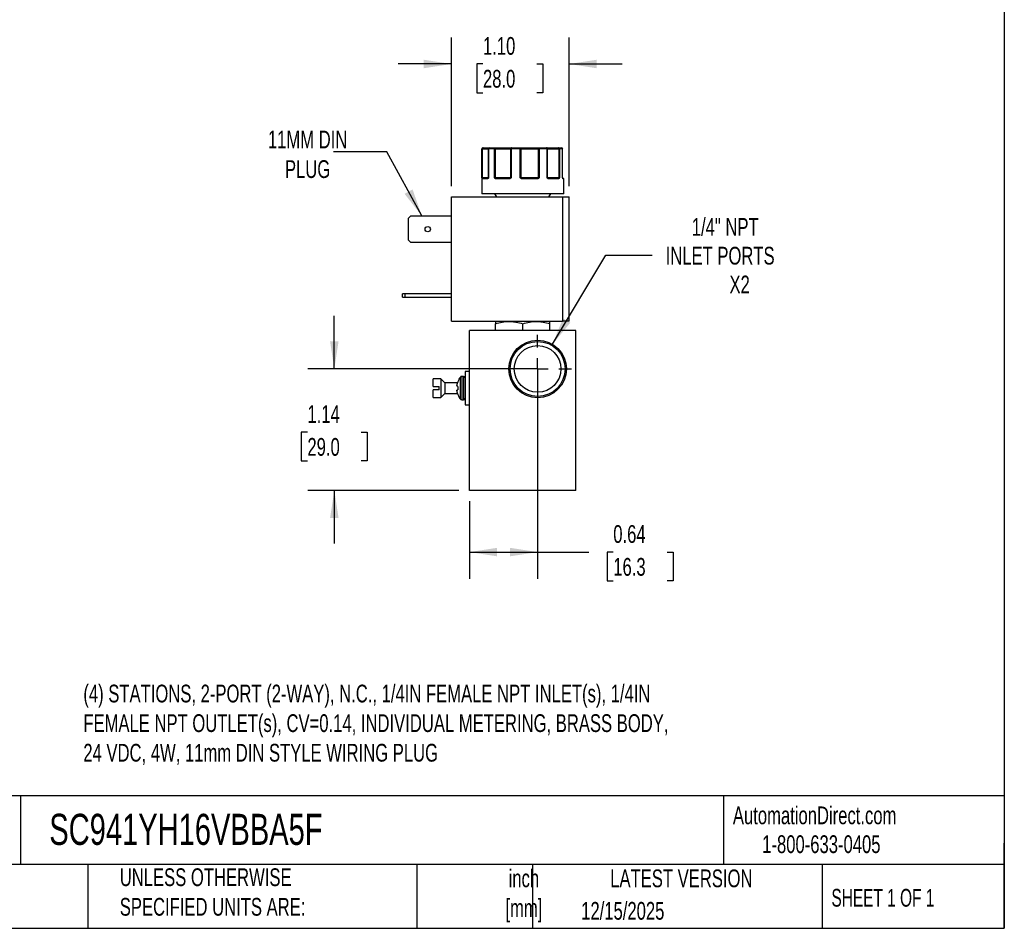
# Model space of a CAD drawing. Header units: inches. Extents: x 0.5 to 21.5, y 0.5 to 16.5.
# Tile 19 of 28: x 12.3 to 21.5, y 0.5 to 9. Entities that reach past the tile are written whole.
import ezdxf

# ---------------------------------------------------------------- set-up
doc = ezdxf.new("R2010")
doc.units = ezdxf.units.IN
doc.header["$LTSCALE"] = 2
doc.header["$MEASUREMENT"] = 0
doc.linetypes.add('SLD-Center', pattern=[0.75, 0.6, -0.05, 0.05, -0.05])
doc.linetypes.add('SLD-Solid', pattern=[0])
doc.layers.add('CENTER', color=40, linetype='SLD-Center')
doc.layers.add('DIMENSIONS', color=140, linetype='SLD-Solid', lineweight=25)
doc.layers.add('TEXT', color=140, linetype='SLD-Solid', lineweight=25)
doc.styles.add('SLDTEXTSTYLE0', font='TXT', dxfattribs={"width": 0.7})
doc.styles.add('SLDTEXTSTYLE1', font='TXT', dxfattribs={"width": 0.65})
doc.dimstyles.new('SLDDIMSTYLE0', dxfattribs={"dimtxt": 0.169922, "dimasz": 0.26, "dimexe": 0, "dimexo": 0.0625, "dimgap": 0.04248, "dimtad": 0, "dimtih": 1, "dimtoh": 1, "dimrnd": 1e-09, "dimdsep": 46, "dimtxsty": 'SLDTEXTSTYLE0', "dimsah": 1, "dimcen": 0.09, "dimadec": 0, "dimazin": 2, "dimtfac": 1, "dimtofl": 0, "dimtmove": 0, "dimatfit": 3, "dimfxl": 0, "dimfrac": 2, "dimtolj": 1, "dimtzin": 12, "dimarcsym": 0})
doc.dimstyles.new('SLDDIMSTYLE3', dxfattribs={"dimtxt": 0.169922, "dimasz": 0.26, "dimexe": 0, "dimexo": 0.0625, "dimgap": 0.04248, "dimtad": 0, "dimtih": 1, "dimtoh": 1, "dimrnd": 1e-09, "dimzin": 4, "dimdsep": 46, "dimtxsty": 'SLDTEXTSTYLE0', "dimsah": 1, "dimcen": 0.09, "dimadec": 0, "dimazin": 1, "dimtfac": 1, "dimtmove": 0, "dimatfit": 0, "dimfxl": 0, "dimfrac": 2, "dimtolj": 1, "dimtzin": 12, "dimarcsym": 0})
doc.dimstyles.new('SLDDIMSTYLE4', dxfattribs={"dimtxt": 0.169922, "dimasz": 0.26, "dimexe": 0, "dimexo": 0.0625, "dimgap": 0.04248, "dimtad": 0, "dimtih": 1, "dimtoh": 1, "dimrnd": 1e-09, "dimzin": 12, "dimdsep": 46, "dimtxsty": 'SLDTEXTSTYLE0', "dimsah": 1, "dimcen": 0, "dimadec": 0, "dimazin": 3, "dimtfac": 1, "dimtofl": 0, "dimtmove": 0, "dimatfit": 3, "dimfxl": 0, "dimfrac": 2, "dimtolj": 1, "dimtzin": 12, "dimarcsym": 0})
doc.dimstyles.new('SLDDIMSTYLE5', dxfattribs={"dimtxt": 0.169922, "dimasz": 0.26, "dimexe": 0, "dimexo": 0.0625, "dimgap": 0.04248, "dimtad": 0, "dimtih": 1, "dimtoh": 1, "dimrnd": 1e-09, "dimzin": 12, "dimdsep": 46, "dimtxsty": 'SLDTEXTSTYLE0', "dimsah": 1, "dimcen": 0.09, "dimadec": 0, "dimazin": 3, "dimtfac": 1, "dimtmove": 0, "dimatfit": 0, "dimfxl": 0, "dimfrac": 2, "dimtolj": 1, "dimtzin": 12, "dimarcsym": 0})
doc.dimstyles.new('SLDDIMSTYLE6', dxfattribs={"dimtxt": 0.18, "dimasz": 0.26, "dimexe": 0, "dimexo": 0.0625, "dimgap": 0, "dimtad": 0, "dimtih": 1, "dimtoh": 1, "dimdec": 0, "dimrnd": 1e-09, "dimzin": 0, "dimdsep": 46, "dimtxsty": 'Standard', "dimsah": 1, "dimcen": 0.09, "dimadec": 0, "dimazin": 0, "dimtfac": 0.26, "dimtdec": 0, "dimtofl": 0, "dimtmove": 0, "dimatfit": 3, "dimfxl": 0, "dimfrac": 2, "dimtolj": 1, "dimtzin": 0, "dimarcsym": 0})

# ---------------------------------------------------------------- blocks, each defined once
blk = doc.blocks.new('_D_8')
at = {"layer": 'DIMENSIONS'}
for p, q in [((15.2112, 5.7512), (15.2112, 6.2512)), ((17.0197, 5.7512), (14.9612, 5.7512)), ((14.9587, 5.158), (14.9016, 5.158)), ((14.9016, 5.158), (14.9016, 4.8879)), ((15.4636, 5.158), (15.5207, 5.158)), ((15.5207, 5.158), (15.5207, 4.8879)), ((14.9016, 4.8879), (14.9587, 4.8879)), ((15.5207, 4.8879), (15.4636, 4.8879)), ((16.3797, 4.6112), (14.9612, 4.6112)), ((15.2112, 4.6112), (15.2112, 4.1112))]:
    blk.add_line(p, q, dxfattribs=at)
for points in [[(15.2112, 5.7512), (15.2512, 6.0112), (15.1712, 6.0112)], [(15.2112, 4.6112), (15.1712, 4.3512), (15.2512, 4.3512)]]:
    blk.add_solid(points, dxfattribs=at)
at = {"layer": 'DIMENSIONS', "char_height": 0.16667, "attachment_point": 1, "style": 'SLDTEXTSTYLE0'}
for s, insert in [('1.14', (14.9587, 5.4109)), ('29.0', (14.9587, 5.1028))]:
    blk.add_mtext(s, dxfattribs=dict(at, insert=insert))
blk = doc.blocks.new('_D_9')
at = {"layer": 'DIMENSIONS'}
for p, q in [((17.1197, 5.6512), (17.1197, 3.782)), ((16.4797, 4.5112), (16.4797, 3.782)), ((16.4797, 4.032), (17.1197, 4.032)), ((17.1197, 4.032), (17.5995, 4.032)), ((17.8297, 4.032), (17.7727, 4.032)), ((17.7727, 4.032), (17.7727, 3.7619)), ((18.3347, 4.032), (18.3917, 4.032)), ((18.3917, 4.032), (18.3917, 3.7619)), ((17.7727, 3.7619), (17.8297, 3.7619)), ((18.3917, 3.7619), (18.3347, 3.7619))]:
    blk.add_line(p, q, dxfattribs=at)
for points in [[(16.4797, 4.032), (16.7397, 3.992), (16.7397, 4.072)], [(17.1197, 4.032), (16.8597, 4.072), (16.8597, 3.992)]]:
    blk.add_solid(points, dxfattribs=at)
at = {"layer": 'DIMENSIONS', "char_height": 0.16667, "attachment_point": 1, "style": 'SLDTEXTSTYLE0'}
for s, insert in [('0.64', (17.8297, 4.2849)), ('16.3', (17.8297, 3.9768))]:
    blk.add_mtext(s, dxfattribs=dict(at, insert=insert))
blk = doc.blocks.new('_D_10')
at = {"layer": 'DIMENSIONS'}
for p, q in [((16.3104, 7.4667), (16.3104, 8.8642)), ((17.4144, 7.4667), (17.4144, 8.8642)), ((16.3104, 8.6142), (15.8104, 8.6142)), ((16.6066, 8.6142), (16.5496, 8.6142)), ((16.5496, 8.6142), (16.5496, 8.3441)), ((17.1116, 8.6142), (17.1686, 8.6142)), ((17.1686, 8.6142), (17.1686, 8.3441)), ((17.4144, 8.6142), (17.9144, 8.6142)), ((16.5496, 8.3441), (16.6066, 8.3441)), ((17.1686, 8.3441), (17.1116, 8.3441))]:
    blk.add_line(p, q, dxfattribs=at)
for points in [[(16.3104, 8.6142), (16.0504, 8.6542), (16.0504, 8.5742)], [(17.4144, 8.6142), (17.6744, 8.5742), (17.6744, 8.6542)]]:
    blk.add_solid(points, dxfattribs=at)
at = {"layer": 'DIMENSIONS', "char_height": 0.16667, "attachment_point": 1, "style": 'SLDTEXTSTYLE0'}
for s, insert in [('1.10', (16.6066, 8.8671)), ('28.0', (16.6066, 8.559))]:
    blk.add_mtext(s, dxfattribs=dict(at, insert=insert))
blk = doc.blocks.new('_D_11')
at = {"layer": 'DIMENSIONS'}
for p, q in [((17.2584, 5.9827), (17.7587, 6.8179)), ((17.7587, 6.8179), (18.1962, 6.8179))]:
    blk.add_line(p, q, dxfattribs=at)
blk.add_solid([(17.2584, 5.9827), (17.4263, 6.1852), (17.3577, 6.2263)], dxfattribs=at)
at = {"layer": 'DIMENSIONS', "attachment_point": 1, "style": 'SLDTEXTSTYLE0'}
for s, insert, char_height in [('1/4" NPT', (18.5667, 7.1678), 0.16667), ('INLET PORTS', (18.3212, 6.8978), 0.166667), ('X2', (18.9204, 6.6277), 0.16667)]:
    blk.add_mtext(s, dxfattribs=dict(at, insert=insert, char_height=char_height))
blk = doc.blocks.new('SW_CENTERMARKSYMBOL_8')
at = {"layer": 'CENTER', "color": 0}
for p, q in [((0, 0.2), (0, 0.319)), ((0, 0), (0, 0.1)), ((-0.2, 0), (-0.319, 0)), ((0, 0), (-0.1, 0)), ((0, 0), (0, -0.1)), ((0, 0), (0.1, 0)), ((0.2, 0), (0.319, 0)), ((0, -0.2), (0, -0.319))]:
    blk.add_line(p, q, dxfattribs=at)

msp = doc.modelspace()

# ---------------------------------------------------------------- linework, layer by layer
for p, q in [((16.5947, 7.8167), (16.5947, 7.3967)), ((16.5973, 7.8167), (16.5947, 7.8167)), ((16.5973, 7.5467), (16.5973, 7.8167)), ((16.6018, 7.8167), (16.5973, 7.8167)), ((16.6018, 7.5467), (16.6018, 7.8167)), ((16.6018, 7.8167), (16.6568, 7.8167)), ((16.6568, 7.8167), (16.6568, 7.5467)), ((16.6584, 7.8167), (16.6568, 7.8167)), ((16.6584, 7.8167), (16.6584, 7.5467)), ((16.715, 7.8167), (16.6584, 7.8167)), ((16.715, 7.5467), (16.715, 7.8167)), ((16.7233, 7.8167), (16.715, 7.8167)), ((16.7233, 7.5467), (16.7233, 7.8167)), ((16.7233, 7.8167), (16.8636, 7.8167)), ((16.87, 7.8167), (16.8636, 7.8167)), ((16.8636, 7.8167), (16.8636, 7.5467)), ((16.87, 7.8167), (16.87, 7.5467)), ((16.9567, 7.8167), (16.87, 7.8167)), ((16.9567, 7.5467), (16.9567, 7.8167)), ((16.9647, 7.8167), (16.9567, 7.8167)), ((16.9647, 7.5467), (16.9647, 7.8167)), ((16.9647, 7.8167), (17.1242, 7.8167)), ((17.1242, 7.8167), (17.1242, 7.5467)), ((17.1329, 7.8167), (17.1242, 7.8167)), ((17.1329, 7.8167), (17.1329, 7.5467)), ((17.2091, 7.8167), (17.1329, 7.8167)), ((17.2091, 7.5467), (17.2091, 7.8167)), ((17.2131, 7.8167), (17.2091, 7.8167)), ((17.2131, 7.5467), (17.2131, 7.8167)), ((17.2131, 7.8167), (17.3173, 7.8167)), ((17.3173, 7.8167), (17.3173, 7.5467)), ((17.3241, 7.8167), (17.3173, 7.8167)), ((17.3241, 7.8167), (17.3241, 7.5467)), ((17.3542, 7.8167), (17.3241, 7.8167)), ((17.3542, 7.5467), (17.3542, 7.8167)), ((17.3545, 7.8167), (17.3542, 7.8167)), ((17.3545, 7.5467), (17.3545, 7.8167)), ((16.5973, 7.5467), (16.6018, 7.5467)), ((16.65, 7.5367), (16.5994, 7.5367)), ((16.6568, 7.5467), (16.6018, 7.5467)), ((16.6568, 7.5467), (16.6584, 7.5467)), ((16.715, 7.5467), (16.7233, 7.5467)), ((16.8636, 7.5467), (16.7233, 7.5467)), ((16.8548, 7.5367), (16.7268, 7.5367)), ((16.8636, 7.5467), (16.87, 7.5467)), ((16.9567, 7.5467), (16.9647, 7.5467)), ((17.1242, 7.5467), (16.9647, 7.5467)), ((17.1181, 7.5367), (16.9726, 7.5367)), ((17.1242, 7.5467), (17.1329, 7.5467)), ((17.2091, 7.5467), (17.2131, 7.5467)), ((17.3173, 7.5467), (17.2131, 7.5467)), ((17.3167, 7.5367), (17.2217, 7.5367)), ((17.3173, 7.5467), (17.3241, 7.5467)), ((17.3542, 7.5467), (17.3545, 7.5467)), ((17.3597, 7.5417), (17.3551, 7.5417)), ((17.3597, 7.5417), (17.3551, 7.5417)), ((17.3597, 7.5417), (17.3551, 7.5417)), ((17.3597, 7.5417), (17.3551, 7.5417)), ((17.3647, 7.5367), (17.3576, 7.5367)), ((17.3647, 7.3967), (17.3647, 7.5367)), ((16.7162, 7.3967), (16.7336, 7.3667)), ((17.2259, 7.3667), (17.2433, 7.3967)), ((16.3104, 6.1997), (16.3104, 7.3667)), ((16.3104, 7.3667), (17.3544, 7.3667)), ((17.3544, 7.3667), (17.3544, 6.1997)), ((17.4144, 6.1997), (17.4144, 7.3667)), ((15.9084, 7.1664), (15.9297, 7.1877)), ((15.9084, 6.9609), (15.9084, 7.1664)), ((15.9297, 7.1877), (16.3104, 7.1877)), ((15.9297, 6.9397), (15.9084, 6.9609)), ((16.3104, 6.9397), (15.9297, 6.9397)), ((15.8524, 6.4247), (15.8524, 6.4557)), ((15.8737, 6.4557), (15.8524, 6.4557)), ((15.8524, 6.4247), (15.8737, 6.4247)), ((15.8737, 6.4557), (15.8737, 6.4247)), ((16.3104, 6.4557), (15.8737, 6.4557)), ((15.8737, 6.4247), (16.3104, 6.4247)), ((16.3104, 6.1997), (17.3544, 6.1997)), ((16.7278, 6.1997), (16.7238, 6.1974)), ((17.2356, 6.1974), (17.2317, 6.1997)), ((16.4797, 4.6112), (16.4797, 6.1112)), ((17.4797, 6.1112), (16.4797, 6.1112)), ((16.7238, 6.1112), (16.7238, 6.1745)), ((16.9797, 6.1112), (16.9797, 6.1745)), ((17.2356, 6.1112), (17.2356, 6.1745)), ((17.4797, 4.6112), (17.4797, 6.1112)), ((16.2122, 5.6587), (16.1397, 5.6587)), ((16.2497, 5.6212), (16.2122, 5.6587)), ((16.2122, 5.6587), (16.2122, 5.4837)), ((16.4253, 5.6807), (16.4066, 5.6807)), ((16.4066, 5.6807), (16.4066, 5.4617)), ((16.4253, 5.6807), (16.4253, 5.4617)), ((16.4797, 5.7272), (16.4397, 5.7272)), ((16.4397, 5.7272), (16.4397, 5.4152)), ((16.1397, 5.5862), (16.1947, 5.5862)), ((16.1947, 5.5562), (16.1397, 5.5562)), ((16.3686, 5.6212), (16.2497, 5.6212)), ((16.2497, 5.6212), (16.2497, 5.5212)), ((16.1397, 5.4837), (16.2122, 5.4837)), ((16.2122, 5.4837), (16.2497, 5.5212)), ((16.2497, 5.5212), (16.3686, 5.5212)), ((16.4066, 5.4617), (16.4253, 5.4617)), ((16.4397, 5.4152), (16.4797, 5.4152)), ((17.4797, 4.6112), (16.4797, 4.6112))]:
    msp.add_line(p, q)
at = {"flags": 128}
for points in [[(16.7268, 7.5367), (16.7269, 7.5376), (16.7271, 7.5386), (16.7274, 7.5394), (16.7278, 7.5402), (16.7283, 7.5408), (16.7288, 7.5413), (16.7295, 7.5416), (16.7301, 7.5417)], [(16.8548, 7.5367), (16.8549, 7.5376), (16.8549, 7.5386), (16.8551, 7.5394), (16.8553, 7.5402), (16.8555, 7.5408), (16.8558, 7.5413), (16.8561, 7.5416), (16.8564, 7.5417)], [(17.1181, 7.5367), (17.1181, 7.5376), (17.118, 7.5386), (17.1178, 7.5394), (17.1176, 7.5402), (17.1173, 7.5408), (17.117, 7.5413), (17.1167, 7.5416), (17.1163, 7.5417)], [(17.2217, 7.5367), (17.2216, 7.5376), (17.2214, 7.5386), (17.2211, 7.5394), (17.2207, 7.5402), (17.2203, 7.5408), (17.2197, 7.5413), (17.2191, 7.5416), (17.2185, 7.5417)], [(17.3555, 7.5409), (17.3555, 7.5412), (17.3553, 7.5416)]]:
    msp.add_lwpolyline(points, dxfattribs=at)
for radius in [0.2699, 0.2582, 0.219]:
    msp.add_circle((17.1197, 5.7512), radius)
for centre, radius, start, end in [((16.6047, 7.8167), 0.01, 90, 180), ((16.6668, 7.8167), 0.01, 90.51531, 180), ((17.3445, 7.8167), 0.01, 0, 89.97293), ((16.6025, 7.5389), 0.00451, 107.92872, 170.04749), ((16.6044, 7.5367), 0.00497, 90.35165, 180.34738), ((16.5941, 7.5465), 0.0077, 334.10893, 1.12435), ((16.6546, 7.537), 0.00468, 94.76017, 184.07609), ((16.6574, 7.5409), 0.00267, 124.20124, 209.26843), ((16.6518, 7.5467), 0.005, 333.84667, 0), ((16.7272, 7.5352), 0.00879, 115.09392, 149.62823), ((16.7515, 7.5465), 0.0283, 179.57898, 186.71527), ((16.8584, 7.5466), 0.00521, 318.04613, 0.33517), ((16.8701, 7.5449), 0.00808, 192.8266, 221.07682), ((17.0298, 7.4883), 0.0843, 139.43736, 142.51373), ((16.9707, 7.5466), 0.006, 179.08503, 214.7124), ((17.0397, 7.5379), 0.0671, 176.79786, 181.06639), ((17.1156, 7.5465), 0.00867, 337.28817, 1.09595), ((17.1161, 7.532), 0.0134, 34.67236, 56.16715), ((17.2181, 7.5467), 0.005, 179.99607, 224.63667), ((17.2117, 7.5418), 0.0032, 318.07271, 25.41426), ((17.312, 7.537), 0.00472, 356.44605, 85.93845), ((17.3352, 7.5465), 0.0179, 179.35408, 190.65511), ((17.3154, 7.5372), 0.00635, 22.66314, 69.92586), ((17.3595, 7.5467), 0.005, 180, 189.25209), ((17.3526, 7.5402), 0.00307, 350.12107, 14.33424), ((17.3525, 7.5367), 0.00503, 359.85513, 52.59346), ((17.3597, 7.5367), 0.005, 0, 90), ((16.5296, 5.5712), 0.1699, 142.29314, 159.46512), ((16.4066, 5.6663), 0.0144, 90, 142.26379), ((16.4253, 5.6663), 0.0144, 0, 90), ((16.5296, 5.5712), 0.1699, 200.52506, 217.69488), ((16.4066, 5.4761), 0.0144, 217.72518, 270), ((16.4253, 5.4761), 0.0144, 270, 0)]:
    msp.add_arc(centre, radius, start, end)
for points in [[(16.6072, 7.8267), (16.6017, 7.8267), (16.5973, 7.8222), (16.5973, 7.8167)], [(16.6584, 7.8167), (16.6584, 7.8222), (16.6622, 7.8267), (16.6668, 7.8267)], [(16.6668, 7.8267), (16.6826, 7.8267), (16.7011, 7.8267), (16.7219, 7.8267)], [(16.7219, 7.8267), (16.7181, 7.8267), (16.715, 7.8222), (16.715, 7.8167)], [(16.8728, 7.8267), (16.9003, 7.8267), (16.9286, 7.8267), (16.9573, 7.8267)], [(16.9573, 7.8267), (16.9569, 7.8267), (16.9567, 7.8222), (16.9567, 7.8167)], [(17.1329, 7.8167), (17.1329, 7.8222), (17.1311, 7.8267), (17.1289, 7.8267)], [(17.1289, 7.8267), (17.1552, 7.8267), (17.1801, 7.8267), (17.2031, 7.8267)], [(17.2031, 7.8267), (17.2064, 7.8267), (17.2091, 7.8222), (17.2091, 7.8167)], [(17.3151, 7.8267), (17.328, 7.8267), (17.3378, 7.8267), (17.3445, 7.8267)], [(17.3445, 7.8267), (17.3498, 7.8267), (17.3542, 7.8222), (17.3542, 7.8167)], [(16.5973, 7.5467), (16.5977, 7.5453), (16.5997, 7.5441), (16.6011, 7.5431)], [(16.6011, 7.5431), (16.6019, 7.5421), (16.6031, 7.5417), (16.6043, 7.5417)], [(16.6043, 7.5417), (16.612, 7.5417), (16.6289, 7.5417), (16.6542, 7.5417)], [(16.6542, 7.5417), (16.6548, 7.5417), (16.6554, 7.5421), (16.6559, 7.5431)], [(16.6563, 7.5445), (16.6561, 7.544), (16.656, 7.5435), (16.6559, 7.5431)], [(16.6584, 7.5467), (16.6573, 7.5459), (16.6567, 7.5452), (16.6563, 7.5445)], [(16.715, 7.5467), (16.7178, 7.5453), (16.7211, 7.5441), (16.7234, 7.5431)], [(16.7234, 7.5431), (16.7252, 7.5421), (16.7276, 7.5417), (16.7301, 7.5417)], [(16.7301, 7.5417), (16.7671, 7.5417), (16.81, 7.5417), (16.8564, 7.5417)], [(16.8564, 7.5417), (16.8585, 7.5417), (16.8606, 7.5421), (16.8622, 7.5431)], [(16.8622, 7.5431), (16.8639, 7.5441), (16.8664, 7.5453), (16.87, 7.5467)], [(16.9567, 7.5467), (16.9604, 7.5453), (16.9636, 7.5441), (16.9657, 7.5431)], [(16.9657, 7.5431), (16.9676, 7.5421), (16.9701, 7.5417), (16.9727, 7.5417)], [(16.9727, 7.5417), (17.0217, 7.5417), (17.0705, 7.5417), (17.1163, 7.5417)], [(17.1163, 7.5417), (17.119, 7.5417), (17.1216, 7.5421), (17.1236, 7.5431)], [(17.1236, 7.5431), (17.1259, 7.5441), (17.1294, 7.5453), (17.1329, 7.5467)], [(17.2091, 7.5467), (17.2121, 7.5453), (17.2136, 7.5441), (17.2146, 7.5431)], [(17.2146, 7.5431), (17.2157, 7.5421), (17.2171, 7.5417), (17.2185, 7.5417)], [(17.2185, 7.5417), (17.2567, 7.5417), (17.2886, 7.5417), (17.3123, 7.5417)], [(17.3123, 7.5417), (17.3143, 7.5417), (17.3162, 7.5421), (17.3176, 7.5431)], [(17.3176, 7.5431), (17.3196, 7.5441), (17.3224, 7.5453), (17.3241, 7.5467)], [(17.3542, 7.5467), (17.3546, 7.546), (17.3546, 7.5454), (17.3544, 7.5448)], [(16.7238, 6.1974), (16.7238, 6.1974), (16.7238, 6.1885), (16.7238, 6.1745)], [(17.2356, 6.1745), (17.2356, 6.1885), (17.2356, 6.1974), (17.2356, 6.1974)], [(16.1947, 5.5712), (16.1947, 5.5763), (16.1947, 5.5813), (16.1947, 5.5862)], [(16.1947, 5.5562), (16.1947, 5.5612), (16.1947, 5.5662), (16.1947, 5.5712)], [(16.3625, 5.5939), (16.3627, 5.5952), (16.3629, 5.5979), (16.3632, 5.6005), (16.3634, 5.6018)], [(16.3625, 5.5939), (16.3625, 5.5931), (16.3625, 5.5924), (16.3625, 5.592)], [(16.3634, 5.5887), (16.3632, 5.5892), (16.3629, 5.5904), (16.3627, 5.5915), (16.3625, 5.592)], [(16.3625, 5.5504), (16.3627, 5.551), (16.3629, 5.5521), (16.3632, 5.5532), (16.3634, 5.5538)], [(16.3625, 5.5504), (16.3625, 5.5501), (16.3625, 5.5494), (16.3625, 5.5486)], [(16.3634, 5.5407), (16.3632, 5.542), (16.3629, 5.5446), (16.3627, 5.5472), (16.3625, 5.5486)], [(16.3634, 5.6018), (16.3635, 5.6022), (16.3636, 5.6027), (16.3636, 5.6031)], [(16.3636, 5.5884), (16.3636, 5.5884), (16.3635, 5.5885), (16.3634, 5.5887)], [(16.3634, 5.5538), (16.3635, 5.554), (16.3636, 5.5541), (16.3636, 5.5541)], [(16.3636, 5.5394), (16.3636, 5.5398), (16.3635, 5.5403), (16.3634, 5.5407)]]:
    msp.add_open_spline(points, degree=3)
for points, knots in [([(16.6018, 7.8167), (16.6019, 7.8173), (16.6019, 7.8185), (16.6022, 7.8204), (16.6027, 7.8222), (16.6035, 7.8241), (16.605, 7.8261), (16.6064, 7.8265), (16.6072, 7.8267)], [0, 0, 0, 0, 0.11953, 0.241123, 0.367647, 0.501341, 0.708539, 1, 1, 1, 1]), ([(16.6072, 7.8267), (16.6134, 7.8267), (16.6259, 7.8267), (16.642, 7.8267), (16.6553, 7.8267), (16.6636, 7.8267), (16.6661, 7.8267), (16.6666, 7.8267)], [0, 0, 0, 0, 0.227718, 0.455538, 0.696198, 0.937067, 1, 1, 1, 1]), ([(16.7233, 7.8167), (16.7232, 7.8173), (16.7232, 7.8186), (16.7232, 7.8204), (16.723, 7.8222), (16.7228, 7.8241), (16.7225, 7.8261), (16.7221, 7.8265), (16.7219, 7.8267)], [0, 0, 0, 0, 0.12018, 0.243699, 0.370706, 0.501329, 0.711213, 1, 1, 1, 1]), ([(16.7219, 7.8267), (16.7244, 7.8267), (16.7295, 7.8267), (16.7371, 7.8267), (16.7446, 7.8267), (16.7522, 7.8267), (16.7598, 7.8267), (16.7727, 7.8267), (16.7907, 7.8267), (16.8126, 7.8267), (16.8324, 7.8267), (16.8475, 7.8267), (16.8586, 7.8267), (16.8666, 7.8267), (16.8708, 7.8267), (16.8728, 7.8267)], [0, 0, 0, 0, 0.0407122, 0.0811988, 0.1215751, 0.1619575, 0.2024623, 0.2432047, 0.371568, 0.5000423, 0.6284057, 0.75688, 0.838051, 0.9187806, 1, 1, 1, 1]), ([(16.8728, 7.8267), (16.8723, 7.8266), (16.8714, 7.8266), (16.869, 7.826), (16.8662, 7.8242), (16.8643, 7.821), (16.8637, 7.8185), (16.8636, 7.8173), (16.8636, 7.8167)], [0, 0, 0, 0, 0.111803, 0.190688, 0.499452, 0.759073, 0.885608, 1, 1, 1, 1]), ([(16.87, 7.8167), (16.87, 7.8193), (16.8703, 7.8219), (16.8713, 7.8256), (16.8721, 7.8267), (16.8728, 7.8267)], [0, 0, 0, 0, 0.5, 0.5, 1, 1, 1, 1]), ([(16.9647, 7.8167), (16.9646, 7.8173), (16.9646, 7.8185), (16.9642, 7.8203), (16.9635, 7.8221), (16.9626, 7.8237), (16.9614, 7.825), (16.9602, 7.8259), (16.9587, 7.8265), (16.9578, 7.8266), (16.9573, 7.8267)], [0, 0, 0, 0, 0.116441, 0.234491, 0.360904, 0.500015, 0.620352, 0.760008, 0.859428, 1, 1, 1, 1]), ([(16.9573, 7.8267), (16.959, 7.8267), (16.9625, 7.8267), (16.968, 7.8267), (16.9738, 7.8267), (16.9799, 7.8267), (16.9862, 7.8267), (16.9974, 7.8267), (17.0144, 7.8267), (17.0378, 7.8267), (17.0619, 7.8267), (17.083, 7.8267), (17.1007, 7.8267), (17.1152, 7.8267), (17.1243, 7.8267), (17.1289, 7.8267)], [0, 0, 0, 0, 0.0407122, 0.0811988, 0.1215751, 0.1619575, 0.2024623, 0.2432047, 0.371568, 0.5000423, 0.6284057, 0.75688, 0.838051, 0.9187806, 1, 1, 1, 1]), ([(17.1289, 7.8267), (17.1286, 7.8266), (17.128, 7.8266), (17.1272, 7.826), (17.1265, 7.8253), (17.126, 7.8246), (17.1252, 7.8231), (17.1244, 7.8205), (17.1243, 7.8179), (17.1242, 7.8167)], [0, 0, 0, 0, 0.127074, 0.240811, 0.340983, 0.427706, 0.501333, 0.759176, 1, 1, 1, 1]), ([(17.2131, 7.8167), (17.2131, 7.817), (17.2131, 7.8176), (17.2129, 7.8188), (17.2123, 7.821), (17.2106, 7.8236), (17.2074, 7.8261), (17.2047, 7.8264), (17.2031, 7.8267)], [0, 0, 0, 0, 0.057591, 0.117121, 0.241129, 0.500835, 0.694534, 1, 1, 1, 1]), ([(17.2031, 7.8267), (17.2033, 7.8267), (17.2036, 7.8267), (17.2045, 7.8267), (17.2058, 7.8267), (17.2075, 7.8267), (17.2096, 7.8267), (17.2139, 7.8267), (17.2219, 7.8267), (17.2358, 7.8267), (17.2529, 7.8267), (17.2702, 7.8267), (17.2863, 7.8267), (17.3004, 7.8267), (17.3102, 7.8267), (17.3151, 7.8267)], [0, 0, 0, 0, 0.040712, 0.081199, 0.121575, 0.161957, 0.202462, 0.243205, 0.371568, 0.500042, 0.628406, 0.75688, 0.838051, 0.918781, 1, 1, 1, 1]), ([(17.3151, 7.8267), (17.3153, 7.8266), (17.3155, 7.8266), (17.3159, 7.826), (17.3162, 7.8253), (17.3165, 7.8246), (17.3168, 7.8231), (17.3172, 7.8205), (17.3172, 7.8179), (17.3173, 7.8167)], [0, 0, 0, 0, 0.126025, 0.23919, 0.339434, 0.426787, 0.50133, 0.757683, 1, 1, 1, 1]), ([(17.3241, 7.8167), (17.3241, 7.8193), (17.3231, 7.8219), (17.3198, 7.8256), (17.3175, 7.8267), (17.3151, 7.8267)], [0, 0, 0, 0, 0.5, 0.5, 1, 1, 1, 1]), ([(16.598, 7.5396), (16.5979, 7.5401), (16.5978, 7.5411), (16.5976, 7.5428), (16.5974, 7.5447), (16.5973, 7.5459), (16.5973, 7.5467)], [0, 0, 0, 0, 0.236129, 0.498993, 0.712542, 1, 1, 1, 1]), ([(16.5994, 7.5367), (16.5993, 7.5367), (16.599, 7.5368), (16.5986, 7.5373), (16.5983, 7.5382), (16.5981, 7.5392), (16.598, 7.5396)], [0, 0, 0, 0, 0.270747, 0.52324, 0.763872, 1, 1, 1, 1]), ([(16.6551, 7.5396), (16.6548, 7.5393), (16.6542, 7.5385), (16.6532, 7.5377), (16.6522, 7.5371), (16.6511, 7.5367), (16.6503, 7.5367), (16.65, 7.5367)], [0, 0, 0, 0, 0.188808, 0.379511, 0.575987, 0.781785, 1, 1, 1, 1]), ([(16.6584, 7.5467), (16.6582, 7.5459), (16.6576, 7.5447), (16.6568, 7.5428), (16.656, 7.5411), (16.6554, 7.5401), (16.6551, 7.5396)], [0, 0, 0, 0, 0.291242, 0.500217, 0.762096, 1, 1, 1, 1]), ([(16.7196, 7.5396), (16.7192, 7.5401), (16.7183, 7.5411), (16.7172, 7.5428), (16.7161, 7.5447), (16.7154, 7.5459), (16.715, 7.5467)], [0, 0, 0, 0, 0.236129, 0.498993, 0.712542, 1, 1, 1, 1]), ([(16.7268, 7.5367), (16.7261, 7.5367), (16.7248, 7.5368), (16.7228, 7.5373), (16.7211, 7.5382), (16.7201, 7.5392), (16.7196, 7.5396)], [0, 0, 0, 0, 0.270747, 0.52324, 0.763872, 1, 1, 1, 1]), ([(16.864, 7.5396), (16.8635, 7.5393), (16.8625, 7.5385), (16.8608, 7.5377), (16.8589, 7.5371), (16.8569, 7.5367), (16.8555, 7.5367), (16.8548, 7.5367)], [0, 0, 0, 0, 0.188808, 0.379511, 0.575987, 0.781785, 1, 1, 1, 1]), ([(16.87, 7.5467), (16.8695, 7.5459), (16.8686, 7.5447), (16.8672, 7.5428), (16.8657, 7.5411), (16.8646, 7.5401), (16.864, 7.5396)], [0, 0, 0, 0, 0.2912416, 0.5002174, 0.7620959, 1, 1, 1, 1]), ([(16.9629, 7.5396), (16.9623, 7.5401), (16.9611, 7.5411), (16.9596, 7.5428), (16.9581, 7.5447), (16.9572, 7.5459), (16.9567, 7.5467)], [0, 0, 0, 0, 0.236129, 0.498993, 0.712542, 1, 1, 1, 1]), ([(16.9726, 7.5367), (16.9716, 7.5367), (16.9698, 7.5368), (16.9673, 7.5373), (16.9649, 7.5382), (16.9636, 7.5392), (16.9629, 7.5396)], [0, 0, 0, 0, 0.270747, 0.52324, 0.763872, 1, 1, 1, 1]), ([(17.1271, 7.5396), (17.1266, 7.5393), (17.1256, 7.5385), (17.124, 7.5377), (17.1222, 7.5371), (17.1202, 7.5367), (17.1188, 7.5367), (17.1181, 7.5367)], [0, 0, 0, 0, 0.188808, 0.379511, 0.575987, 0.781785, 1, 1, 1, 1]), ([(17.1329, 7.5467), (17.1324, 7.5459), (17.1315, 7.5447), (17.1301, 7.5428), (17.1288, 7.5411), (17.1277, 7.5401), (17.1271, 7.5396)], [0, 0, 0, 0, 0.291242, 0.500217, 0.762096, 1, 1, 1, 1]), ([(17.2141, 7.5396), (17.2136, 7.5401), (17.2127, 7.5411), (17.2115, 7.5428), (17.2103, 7.5447), (17.2095, 7.5459), (17.2091, 7.5467)], [0, 0, 0, 0, 0.236129, 0.498993, 0.712542, 1, 1, 1, 1]), ([(17.2217, 7.5367), (17.2209, 7.5367), (17.2195, 7.5368), (17.2175, 7.5373), (17.2157, 7.5382), (17.2146, 7.5392), (17.2141, 7.5396)], [0, 0, 0, 0, 0.270747, 0.52324, 0.763872, 1, 1, 1, 1]), ([(17.3213, 7.5396), (17.321, 7.5393), (17.3205, 7.5385), (17.3197, 7.5377), (17.3188, 7.5371), (17.3177, 7.5367), (17.317, 7.5367), (17.3167, 7.5367)], [0, 0, 0, 0, 0.188808, 0.379511, 0.575987, 0.781785, 1, 1, 1, 1]), ([(17.3241, 7.5467), (17.3238, 7.5459), (17.3234, 7.5447), (17.3228, 7.5428), (17.3221, 7.5411), (17.3215, 7.5401), (17.3213, 7.5396)], [0, 0, 0, 0, 0.2912416, 0.5002174, 0.7620959, 1, 1, 1, 1]), ([(17.3556, 7.5396), (17.3555, 7.5401), (17.3552, 7.5411), (17.3549, 7.5428), (17.3545, 7.5447), (17.3543, 7.5459), (17.3542, 7.5467)], [0, 0, 0, 0, 0.236129, 0.498993, 0.712542, 1, 1, 1, 1]), ([(17.3557, 7.5404), (17.3557, 7.5404), (17.3558, 7.5403), (17.3557, 7.5406), (17.3555, 7.5409)], [0, 0, 0, 0, 0.050731, 1, 1, 1, 1]), ([(17.3576, 7.5367), (17.3574, 7.5367), (17.357, 7.5368), (17.3565, 7.5373), (17.356, 7.5382), (17.3557, 7.5392), (17.3556, 7.5396)], [0, 0, 0, 0, 0.270747, 0.52324, 0.763872, 1, 1, 1, 1]), ([(17.3647, 7.3967), (17.3647, 7.3967), (17.3547, 7.3967), (17.3161, 7.3967), (17.2876, 7.3967), (17.2163, 7.3967), (17.1736, 7.3967), (17.0805, 7.3967), (17.0301, 7.3967), (16.9293, 7.3967), (16.879, 7.3967), (16.7858, 7.3967), (16.7431, 7.3967), (16.6719, 7.3967), (16.6433, 7.3967), (16.6048, 7.3967), (16.5947, 7.3967), (16.5947, 7.3967)], [0, 0, 0, 0, 0.125, 0.125, 0.25, 0.25, 0.375, 0.375, 0.5, 0.5, 0.625, 0.625, 0.75, 0.75, 0.875, 0.875, 1, 1, 1, 1]), ([(17.3544, 7.3667), (17.3623, 7.3667), (17.3701, 7.3667), (17.3847, 7.3667), (17.3913, 7.3667), (17.4024, 7.3667), (17.4069, 7.3667), (17.4129, 7.3667), (17.4144, 7.3667), (17.4144, 7.3667)], [0, 0, 0, 0, 0.25, 0.25, 0.5, 0.5, 0.75, 0.75, 1, 1, 1, 1]), ([(16.0884, 7.0387), (16.0819, 7.0387), (16.0754, 7.0414), (16.0661, 7.0506), (16.0634, 7.0571), (16.0634, 7.0702), (16.0661, 7.0767), (16.0754, 7.086), (16.0819, 7.0887), (16.0884, 7.0887)], [0, 0, 0, 0, 0.25, 0.25, 0.5, 0.5, 0.75, 0.75, 1, 1, 1, 1]), ([(16.0884, 7.0887), (16.095, 7.0887), (16.1015, 7.086), (16.1107, 7.0767), (16.1134, 7.0702), (16.1134, 7.0571), (16.1107, 7.0506), (16.1015, 7.0414), (16.095, 7.0387), (16.0884, 7.0387)], [0, 0, 0, 0, 0.25, 0.25, 0.5, 0.5, 0.75, 0.75, 1, 1, 1, 1]), ([(16.7238, 6.1745), (16.7447, 6.1815), (16.7658, 6.1872), (16.8083, 6.1952), (16.8298, 6.1974), (16.8624, 6.1974), (16.8733, 6.1969), (16.895, 6.1948), (16.9057, 6.1932), (16.9377, 6.1873), (16.9588, 6.1815), (16.9797, 6.1745)], [0, 0, 0, 0, 0.25, 0.25, 0.5, 0.5, 0.625, 0.625, 0.75, 0.75, 1, 1, 1, 1]), ([(16.9797, 6.1745), (17.0006, 6.1815), (17.0217, 6.1872), (17.0642, 6.1952), (17.0857, 6.1974), (17.1183, 6.1974), (17.1293, 6.1969), (17.1509, 6.1948), (17.1616, 6.1932), (17.1936, 6.1873), (17.2147, 6.1815), (17.2356, 6.1745)], [0, 0, 0, 0, 0.25, 0.25, 0.5, 0.5, 0.625, 0.625, 0.75, 0.75, 1, 1, 1, 1]), ([(17.4144, 6.1997), (17.4144, 6.1997), (17.4129, 6.1997), (17.4069, 6.1997), (17.4024, 6.1997), (17.3913, 6.1997), (17.3847, 6.1997), (17.3701, 6.1997), (17.3623, 6.1997), (17.3544, 6.1997)], [0, 0, 0, 0, 0.25, 0.25, 0.5, 0.5, 0.75, 0.75, 1, 1, 1, 1]), ([(16.1397, 5.5862), (16.1397, 5.5963), (16.1397, 5.606), (16.1397, 5.6237), (16.1397, 5.6316), (16.1397, 5.6448), (16.1397, 5.6499), (16.1397, 5.6569), (16.1397, 5.6587), (16.1397, 5.6587)], [0, 0, 0, 0, 0.25, 0.25, 0.5, 0.5, 0.75, 0.75, 1, 1, 1, 1]), ([(16.3952, 5.4673), (16.3952, 5.4673), (16.3952, 5.5139), (16.3952, 5.6286), (16.3952, 5.6751), (16.3952, 5.6751)], [0, 0, 0, 0, 0.5, 0.5, 1, 1, 1, 1]), ([(16.1397, 5.4837), (16.1397, 5.4837), (16.1397, 5.4855), (16.1397, 5.4925), (16.1397, 5.4977), (16.1397, 5.5108), (16.1397, 5.5188), (16.1397, 5.5365), (16.1397, 5.5462), (16.1397, 5.5562)], [0, 0, 0, 0, 0.25, 0.25, 0.5, 0.5, 0.75, 0.75, 1, 1, 1, 1]), ([(16.3636, 5.6031), (16.3641, 5.6053), (16.3649, 5.6096), (16.3666, 5.6159), (16.3684, 5.6223), (16.3698, 5.6264), (16.3705, 5.6285)], [0, 0, 0, 0, 0.2501883, 0.5, 0.7498117, 1, 1, 1, 1]), ([(16.3705, 5.5878), (16.3698, 5.5879), (16.3684, 5.588), (16.3666, 5.5881), (16.3649, 5.5883), (16.3641, 5.5884), (16.3636, 5.5884)], [0, 0, 0, 0, 0.250188, 0.5, 0.749812, 1, 1, 1, 1]), ([(16.3636, 5.5541), (16.3641, 5.5541), (16.3649, 5.5542), (16.3666, 5.5543), (16.3684, 5.5545), (16.3698, 5.5546), (16.3705, 5.5547)], [0, 0, 0, 0, 0.2501883, 0.5, 0.7498117, 1, 1, 1, 1]), ([(16.3705, 5.6308), (16.3705, 5.6308), (16.3705, 5.6308), (16.3705, 5.6303), (16.3705, 5.6296), (16.3705, 5.6289), (16.3705, 5.6285)], [0, 0, 0, 0, 0.2505924, 0.4997418, 0.7490248, 1, 1, 1, 1]), ([(16.3705, 5.5878), (16.3705, 5.5864), (16.3705, 5.5837), (16.3705, 5.5796), (16.3705, 5.5754), (16.3705, 5.5726), (16.3705, 5.5712)], [0, 0, 0, 0, 0.2498115, 0.499022, 0.7487194, 1, 1, 1, 1]), ([(16.3705, 5.5712), (16.3705, 5.5698), (16.3705, 5.567), (16.3705, 5.5629), (16.3705, 5.5587), (16.3705, 5.556), (16.3705, 5.5547)], [0, 0, 0, 0, 0.251281, 0.500978, 0.750189, 1, 1, 1, 1]), ([(16.3705, 5.514), (16.3698, 5.5161), (16.3684, 5.5202), (16.3666, 5.5265), (16.3649, 5.5329), (16.3641, 5.5372), (16.3636, 5.5394)], [0, 0, 0, 0, 0.250188, 0.5, 0.749812, 1, 1, 1, 1]), ([(16.3705, 5.514), (16.3705, 5.5136), (16.3705, 5.5129), (16.3705, 5.5122), (16.3705, 5.5117), (16.3705, 5.5117), (16.3705, 5.5116)], [0, 0, 0, 0, 0.2509752, 0.5002582, 0.7494076, 1, 1, 1, 1])]:
    msp.add_open_spline(points, degree=3, knots=knots)
at = {"layer": 'TEXT'}
for p, q in [((21.5, 16.5), (21.5, 0.5)), ((21.5, 1.7422), (0.5, 1.7422)), ((12.2645, 1.7422), (12.2645, 1.1)), ((18.8642, 1.7422), (18.8642, 1.1)), ((21.5, 0.5), (21.5, 1.3)), ((21.5, 1.1), (0.5, 1.1)), ((12.8961, 1.1), (12.8961, 0.5)), ((15.9862, 1.1), (15.9862, 0.5)), ((17.0718, 1.1), (17.0718, 0.5)), ((19.7912, 1.1), (19.7912, 0.5)), ((0.5, 0.5), (21.5, 0.5))]:
    msp.add_line(p, q, dxfattribs=at)

# ---------------------------------------------------------------- block references
at = {"layer": 'CENTER'}
msp.add_blockref('SW_CENTERMARKSYMBOL_8', (17.1197, 5.7512), dxfattribs=at)

# ---------------------------------------------------------------- texts
at = {"layer": 'TEXT'}
for s, insert, char_height, attachment_point, style in [('11MM DIN^JPLUG', (14.9606, 7.9885), 0.166667, 2, 'SLDTEXTSTYLE0'), ('(4) STATIONS, 2-PORT (2-WAY), N.C., 1/4IN FEMALE NPT INLET(s), 1/4IN ^JFEMALE NPT OUTLET(s), CV=0.14, INDIVIDUAL METERING, BRASS BODY, ^J24 VDC, 4W, 11mm DIN STYLE WIRING PLUG', (12.8556, 2.7873), 0.1666667, 1, 'SLDTEXTSTYLE0'), ('SC941YH16VBBA5F', (12.536, 1.5749), 0.291667, 1, 'SLDTEXTSTYLE0'), ('AutomationDirect.com', (18.9524, 1.6438), 0.166667, 1, 'SLDTEXTSTYLE0'), ('1-800-633-0405', (19.2277, 1.373), 0.166667, 1, 'SLDTEXTSTYLE0'), ('UNLESS OTHERWISE ^JSPECIFIED UNITS ARE:', (13.1975, 1.063), 0.166667, 1, 'SLDTEXTSTYLE0'), ('inch^J[mm]', (16.9905, 1.0521), 0.16667, 2, 'SLDTEXTSTYLE0'), ('LATEST VERSION', (18.4687, 1.0523), 0.166667, 2, 'SLDTEXTSTYLE0'), ('SHEET 1 OF 1', (19.8773, 0.8702), 0.166667, 1, 'SLDTEXTSTYLE1'), ('12/15/2025', (17.5286, 0.7473), 0.16667, 1, 'SLDTEXTSTYLE0')]:
    msp.add_mtext(s, dxfattribs=dict(at, insert=insert, char_height=char_height, attachment_point=attachment_point, style=style))

# ---------------------------------------------------------------- dimensions: what is measured, and where the dimension line sits
at = {"layer": 'DIMENSIONS'}
for base, p1, p2, dimstyle, picture, middle in [((17.4144, 8.6142), (16.3104, 7.3667), (17.4144, 7.3667), 'SLDDIMSTYLE3', '_D_10', (16.8591, 8.6142)), ((17.1197, 4.032), (16.4797, 4.6112), (17.1197, 5.7512), 'SLDDIMSTYLE0', '_D_9', (18.0822, 4.032))]:
    dim = msp.add_linear_dim(base=base, p1=p1, p2=p2, dimstyle=dimstyle, dxfattribs=at)
    dim.commit()
    dim.dimension.update_dxf_attribs({"geometry": picture, "text_midpoint": middle, "dimtype": 160})
dim = msp.add_diameter_dim_2p(p1=(16.9811, 5.5197), p2=(17.2584, 5.9827), text='1/4" NPT\\PINLET PORTS\\PX2', dimstyle='SLDDIMSTYLE4', override={"dimpost": '<>'}, dxfattribs=at)
dim.commit()
dim.dimension.update_dxf_attribs({"geometry": '_D_11', "text_midpoint": (19.0672, 6.8179), "dimtype": 163})
dim = msp.add_linear_dim(base=(15.2112, 5.7512), p1=(16.4797, 4.6112), p2=(17.1197, 5.7512), angle=90, dimstyle='SLDDIMSTYLE5', dxfattribs=at)
dim.commit()
dim.dimension.update_dxf_attribs({"geometry": '_D_8', "text_midpoint": (15.2112, 5.158), "dimtype": 160})

# ---------------------------------------------------------------- leaders
at = {"layer": 'TEXT'}
msp.add_leader([(16.0332, 7.1877), (15.703, 7.7901), (15.203, 7.7901)], dimstyle='SLDDIMSTYLE6', dxfattribs=at)

doc.saveas('drawing.dxf')
